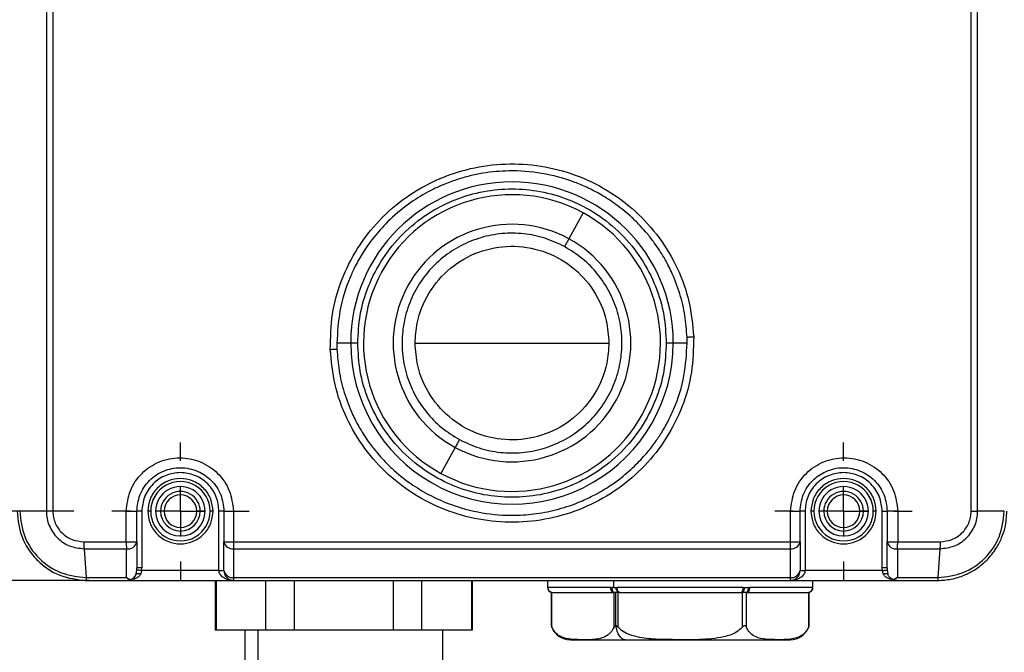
# Model space of a CAD drawing. Header units: millimetres. Extents: x 19 to 819, y 19 to 629.
# Tile 5 of 31: x 244 to 344, y 363 to 427. Entities that reach past the tile are written whole.
import ezdxf

# ---------------------------------------------------------------- set-up
doc = ezdxf.new("R2010")
doc.units = ezdxf.units.MM
doc.header["$LTSCALE"] = 3
doc.linetypes.add('CENTERX2', pattern=[20.32, 12.7, -2.54, 2.54, -2.54])
doc.layers.add('CENTER', color=40, linetype='CENTERX2')
doc.layers.add('DIMENSIONS', color=140, linetype='Continuous', lineweight=25)
doc.styles.add('SLDTEXTSTYLE0', font='TXT', dxfattribs={"width": 0.7})
doc.dimstyles.new('SLDDIMSTYLE0', dxfattribs={"dimtxt": 6.474023, "dimasz": 9.906, "dimexe": 0, "dimexo": 0.0625, "dimgap": 1.618506, "dimtad": 0, "dimtih": 1, "dimtoh": 1, "dimrnd": 1e-09, "dimzin": 12, "dimdsep": 46, "dimtxsty": 'SLDTEXTSTYLE0', "dimsah": 1, "dimcen": 0.09, "dimadec": 0, "dimazin": 3, "dimtfac": 1, "dimtofl": 0, "dimtmove": 0, "dimatfit": 3, "dimfxl": 0, "dimfrac": 2, "dimtolj": 1, "dimtzin": 12, "dimarcsym": 0})
doc.dimstyles.new('SLDDIMSTYLE1', dxfattribs={"dimtxt": 6.474023, "dimasz": 9.906, "dimexe": 0, "dimexo": 0.0625, "dimgap": 1.618506, "dimtad": 0, "dimtih": 1, "dimtoh": 1, "dimrnd": 1e-09, "dimzin": 4, "dimdsep": 46, "dimtxsty": 'SLDTEXTSTYLE0', "dimsah": 1, "dimcen": 0.09, "dimadec": 0, "dimazin": 1, "dimtfac": 1, "dimtofl": 0, "dimtmove": 0, "dimatfit": 3, "dimfxl": 0, "dimfrac": 2, "dimtolj": 1, "dimtzin": 12, "dimarcsym": 0})
doc.dimstyles.new('SLDDIMSTYLE2', dxfattribs={"dimtxt": 6.474023, "dimasz": 9.906, "dimexe": 0, "dimexo": 0.0625, "dimgap": 1.618506, "dimtad": 0, "dimtih": 1, "dimtoh": 1, "dimrnd": 1e-09, "dimzin": 4, "dimdsep": 46, "dimtxsty": 'SLDTEXTSTYLE0', "dimsah": 1, "dimcen": 0.09, "dimadec": 0, "dimazin": 1, "dimtfac": 1, "dimtmove": 0, "dimatfit": 0, "dimfxl": 0, "dimfrac": 2, "dimtolj": 1, "dimtzin": 12, "dimarcsym": 0})

# ---------------------------------------------------------------- blocks, each defined once
blk = doc.blocks.new('_D_4')
at = {"layer": 'DIMENSIONS'}
for p, q in [((251.38, 473.696), (86.376, 473.696)), ((95.901, 473.696), (95.901, 430.552)), ((86.282, 418.813), (84.108, 418.813)), ((84.108, 418.813), (84.108, 408.524)), ((105.52, 418.813), (107.694, 418.813)), ((107.694, 418.813), (107.694, 408.524)), ((84.108, 408.524), (86.282, 408.524)), ((107.694, 408.524), (105.52, 408.524)), ((95.901, 377.696), (95.901, 407.075)), ((249.906, 377.696), (86.376, 377.696))]:
    blk.add_line(p, q, dxfattribs=at)
for points in [[(95.901, 473.696), (94.377, 463.79), (97.425, 463.79)], [(95.901, 377.696), (97.425, 387.602), (94.377, 387.602)]]:
    blk.add_solid(points, dxfattribs=at)
at = {"layer": 'DIMENSIONS', "char_height": 6.35, "attachment_point": 1, "style": 'SLDTEXTSTYLE0'}
for s, insert in [('96.0', (86.282, 428.448)), ('3.78', (86.282, 416.71))]:
    blk.add_mtext(s, dxfattribs=dict(at, insert=insert))
blk = doc.blocks.new('_D_5')
at = {"layer": 'DIMENSIONS'}
for p, q in [((251.446, 480.696), (60.192, 480.696)), ((69.717, 480.696), (69.717, 457.183)), ((60.098, 445.445), (57.924, 445.445)), ((57.924, 445.445), (57.924, 435.155)), ((79.336, 445.445), (81.51, 445.445)), ((81.51, 445.445), (81.51, 435.155)), ((57.924, 435.155), (60.098, 435.155)), ((81.51, 435.155), (79.336, 435.155)), ((69.717, 370.696), (69.717, 433.706)), ((251.446, 370.696), (60.192, 370.696))]:
    blk.add_line(p, q, dxfattribs=at)
for points in [[(69.717, 480.696), (68.193, 470.79), (71.241, 470.79)], [(69.717, 370.696), (71.241, 380.602), (68.193, 380.602)]]:
    blk.add_solid(points, dxfattribs=at)
at = {"layer": 'DIMENSIONS', "char_height": 6.35, "attachment_point": 1, "style": 'SLDTEXTSTYLE0'}
for s, insert in [('110.0', (57.405, 455.08)), ('4.33', (60.098, 443.341))]:
    blk.add_mtext(s, dxfattribs=dict(at, insert=insert))
blk = doc.blocks.new('_D_8')
at = {"layer": 'DIMENSIONS'}
for p, q in [((314.674, 303.267), (312.5, 303.267)), ((312.5, 303.267), (312.5, 292.978)), ((333.912, 303.267), (336.086, 303.267)), ((336.086, 303.267), (336.086, 292.978)), ((274.156, 302.356), (255.106, 302.356)), ((280.156, 302.356), (308.876, 302.356)), ((312.5, 292.978), (314.674, 292.978)), ((336.086, 292.978), (333.912, 292.978))]:
    blk.add_line(p, q, dxfattribs=at)
for points in [[(274.156, 302.356), (264.25, 303.88), (264.25, 300.832)], [(280.156, 302.356), (290.062, 300.832), (290.062, 303.88)]]:
    blk.add_solid(points, dxfattribs=at)
at = {"layer": 'DIMENSIONS', "char_height": 6.35, "attachment_point": 1, "style": 'SLDTEXTSTYLE0'}
for s, insert in [('%%c', (312.479, 312.902)), ('6.0', (322.254, 312.902)), ('0.24', (314.674, 301.163))]:
    blk.add_mtext(s, dxfattribs=dict(at, insert=insert))
blk = doc.blocks.new('_D_9')
at = {"layer": 'DIMENSIONS'}
for p, q in [((290.613, 513.201), (29.163, 513.201)), ((38.688, 513.201), (38.688, 469.801)), ((29.069, 458.062), (26.895, 458.062)), ((26.895, 458.062), (26.895, 447.773)), ((48.307, 458.062), (50.481, 458.062)), ((50.481, 458.062), (50.481, 447.773)), ((26.895, 447.773), (29.069, 447.773)), ((50.481, 447.773), (48.307, 447.773)), ((38.688, 370.696), (38.688, 446.323)), ((251.446, 370.696), (29.163, 370.696))]:
    blk.add_line(p, q, dxfattribs=at)
for points in [[(38.688, 513.201), (37.164, 503.295), (40.212, 503.295)], [(38.688, 370.696), (40.212, 380.602), (37.164, 380.602)]]:
    blk.add_solid(points, dxfattribs=at)
at = {"layer": 'DIMENSIONS', "char_height": 6.35, "attachment_point": 1, "style": 'SLDTEXTSTYLE0'}
for s, insert in [('142.5', (26.376, 467.697)), ('5.61', (29.069, 455.958))]:
    blk.add_mtext(s, dxfattribs=dict(at, insert=insert))
blk = doc.blocks.new('SW_CENTERMARKSYMBOL_2')
at = {"layer": 'CENTER', "color": 0}
for p, q in [((0, 5.08), (0, 6.94)), ((0, 0), (0, 2.54)), ((-5.08, 0), (-6.94, 0)), ((0, 0), (-2.54, 0)), ((0, 0), (0, -2.54)), ((0, 0), (2.54, 0)), ((5.08, 0), (6.94, 0)), ((0, -5.08), (0, -6.94))]:
    blk.add_line(p, q, dxfattribs=at)
blk = doc.blocks.new('SW_CENTERMARKSYMBOL_3')
at = {"layer": 'CENTER', "color": 0}
for p, q in [((0, 5.08), (0, 6.94)), ((0, 0), (0, 2.54)), ((-5.08, 0), (-6.94, 0)), ((0, 0), (-2.54, 0)), ((0, 0), (0, -2.54)), ((0, 0), (2.54, 0)), ((5.08, 0), (6.94, 0)), ((0, -5.08), (0, -6.94))]:
    blk.add_line(p, q, dxfattribs=at)

msp = doc.modelspace()

# ---------------------------------------------------------------- linework, layer by layer
for p, q in [((247.115, 473.696), (247.115, 377.696)), ((247.772, 473.698), (247.772, 377.693)), ((340.54, 377.693), (340.54, 473.698)), ((341.196, 377.696), (341.196, 473.696)), ((301.331, 407.868), (299.899, 405.239)), ((311.846, 394.696), (311.836, 395.304)), ((277.863, 394.696), (276.465, 394.696)), ((276.465, 394.696), (276.476, 394.081)), ((278.57, 394.696), (277.863, 394.696)), ((284.37, 394.696), (294.156, 394.696)), ((294.156, 394.696), (303.942, 394.696)), ((310.449, 394.696), (309.742, 394.696)), ((311.846, 394.696), (310.449, 394.696)), ((288.412, 384.153), (286.98, 381.523)), ((247.115, 377.696), (244.421, 377.696)), ((255.19, 374.61), (255.19, 377.696)), ((255.19, 377.696), (256.256, 377.696)), ((256.256, 374.61), (256.256, 377.696)), ((256.756, 377.696), (256.256, 377.696)), ((256.756, 377.696), (256.756, 371.988)), ((257.656, 377.696), (257.356, 377.696)), ((258.656, 377.696), (258.156, 377.696)), ((259.006, 377.696), (258.656, 377.696)), ((262.656, 377.696), (262.306, 377.696)), ((263.156, 377.696), (262.656, 377.696)), ((263.956, 377.696), (263.656, 377.696)), ((264.556, 371.696), (264.556, 377.696)), ((265.056, 377.696), (264.556, 377.696)), ((265.056, 377.696), (265.056, 374.61)), ((265.056, 377.696), (266.009, 377.696)), ((266.009, 377.696), (266.009, 374.61)), ((322.303, 374.61), (322.303, 377.696)), ((322.303, 377.696), (323.256, 377.696)), ((323.256, 374.61), (323.256, 377.696)), ((323.756, 377.696), (323.256, 377.696)), ((323.756, 377.696), (323.756, 371.696)), ((324.656, 377.696), (324.356, 377.696)), ((325.656, 377.696), (325.156, 377.696)), ((326.006, 377.696), (325.656, 377.696)), ((329.656, 377.696), (329.306, 377.696)), ((330.156, 377.696), (329.656, 377.696)), ((330.956, 377.696), (330.656, 377.696)), ((331.556, 371.988), (331.556, 377.696)), ((331.556, 377.696), (332.056, 377.696)), ((333.121, 377.696), (332.056, 377.696)), ((332.056, 377.696), (332.056, 374.61)), ((333.121, 377.696), (333.121, 374.61)), ((343.89, 377.696), (341.196, 377.696)), ((250.902, 374.61), (255.19, 374.61)), ((255.19, 374.61), (256.256, 374.61)), ((256.256, 374.61), (256.256, 371.988)), ((265.056, 374.61), (266.009, 374.61)), ((265.056, 371.696), (265.056, 374.61)), ((266.009, 374.61), (322.303, 374.61)), ((322.303, 374.61), (323.256, 374.61)), ((323.256, 374.61), (323.256, 371.696)), ((332.056, 374.61), (333.121, 374.61)), ((332.056, 371.988), (332.056, 374.61)), ((333.121, 374.61), (337.41, 374.61)), ((250.923, 373.903), (255.21, 373.903)), ((250.923, 373.903), (251.135, 370.989)), ((266.022, 373.903), (322.289, 373.903)), ((266.022, 373.903), (266.022, 370.989)), ((322.289, 370.989), (322.289, 373.903)), ((333.102, 373.903), (337.388, 373.903)), ((333.102, 373.903), (333.102, 370.989)), ((337.388, 373.903), (337.177, 370.989)), ((256.203, 371.353), (256.246, 371.745)), ((256.246, 371.745), (256.256, 371.988)), ((256.756, 371.988), (256.256, 371.988)), ((256.741, 371.696), (256.67, 371.362)), ((256.741, 371.696), (256.756, 371.988)), ((264.556, 371.696), (256.741, 371.696)), ((264.556, 371.696), (265.056, 371.696)), ((323.256, 371.696), (323.756, 371.696)), ((331.57, 371.696), (323.756, 371.696)), ((332.056, 371.988), (331.556, 371.988)), ((331.57, 371.696), (331.556, 371.988)), ((331.642, 371.362), (331.57, 371.696)), ((332.056, 371.988), (332.065, 371.745)), ((332.065, 371.745), (332.108, 371.353)), ((251.011, 370.697), (251.156, 370.696)), ((251.135, 370.989), (255.209, 370.989)), ((251.156, 370.696), (255.256, 370.696)), ((255.209, 370.989), (255.617, 370.763)), ((255.617, 370.763), (255.256, 370.696)), ((255.256, 370.696), (266.056, 370.696)), ((264.156, 370.696), (264.156, 365.696)), ((264.264, 370.696), (264.264, 365.696)), ((266.022, 370.989), (322.289, 370.989)), ((266.056, 370.696), (322.256, 370.696)), ((269.264, 370.696), (269.264, 365.696)), ((272.156, 370.696), (272.156, 365.696)), ((282.156, 370.696), (282.156, 365.696)), ((285.048, 365.696), (285.048, 370.696)), ((290.048, 370.696), (290.048, 365.696)), ((290.156, 365.696), (290.156, 370.696)), ((297.756, 370.696), (297.756, 369.976)), ((304.456, 369.979), (304.456, 370.696)), ((322.256, 370.696), (333.056, 370.696)), ((324.556, 369.976), (324.556, 370.696)), ((333.102, 370.989), (332.695, 370.763)), ((333.056, 370.696), (332.695, 370.763)), ((333.056, 370.696), (337.156, 370.696)), ((333.102, 370.989), (337.177, 370.989)), ((297.758, 369.99), (297.756, 369.979)), ((297.758, 369.99), (297.761, 369.996)), ((304.13, 369.996), (297.761, 369.996)), ((298.127, 369.496), (298.127, 366.143)), ((298.194, 369.496), (298.261, 369.496)), ((298.194, 365.956), (298.194, 369.496)), ((298.261, 369.496), (304.392, 369.496)), ((304.13, 369.996), (304.265, 369.99)), ((304.456, 369.979), (304.265, 369.99)), ((304.392, 369.496), (304.459, 369.496)), ((304.456, 369.979), (304.649, 369.99)), ((304.459, 369.496), (304.459, 365.956)), ((304.642, 366.145), (304.642, 369.496)), ((304.649, 369.99), (304.787, 369.996)), ((317.524, 369.996), (304.787, 369.996)), ((304.892, 369.496), (305.025, 369.496)), ((304.892, 365.956), (304.892, 369.496)), ((305.025, 369.496), (317.287, 369.496)), ((317.287, 369.496), (317.42, 369.496)), ((317.42, 369.496), (317.42, 365.956)), ((317.524, 369.996), (317.663, 369.99)), ((317.853, 365.956), (317.853, 369.496)), ((317.853, 369.496), (317.92, 369.496)), ((317.92, 369.496), (324.051, 369.496)), ((318.047, 369.99), (318.182, 369.996)), ((324.55, 369.996), (318.182, 369.996)), ((324.051, 369.496), (324.117, 369.496)), ((324.117, 369.496), (324.117, 365.956)), ((324.184, 366.143), (324.184, 369.496)), ((324.55, 369.996), (324.554, 369.99)), ((324.556, 369.979), (324.554, 369.99)), ((264.156, 365.696), (264.264, 365.696)), ((264.264, 365.696), (269.264, 365.696)), ((267.156, 365.696), (267.156, 362.181)), ((268.496, 365.696), (268.496, 362.181)), ((269.264, 365.696), (272.156, 365.696)), ((272.156, 365.696), (282.156, 365.696)), ((282.156, 365.696), (285.048, 365.696)), ((285.048, 365.696), (290.048, 365.696)), ((287.156, 362.181), (287.156, 365.696)), ((290.048, 365.696), (290.156, 365.696)), ((305.603, 364.696), (322.217, 364.696))]:
    msp.add_line(p, q)
at = {"flags": 128}
for points in [[(299.899, 405.239), (299.866, 405.178), (299.825, 405.102), (299.777, 405.014), (299.723, 404.915), (299.664, 404.807), (299.601, 404.692), (299.536, 404.572), (299.469, 404.45)], [(311.836, 395.304), (311.905, 395.307), (311.981, 395.31), (312.061, 395.313), (312.146, 395.316), (312.234, 395.319), (312.325, 395.322), (312.417, 395.325), (312.511, 395.329)], [(275.8, 394.057), (275.894, 394.06), (275.987, 394.064), (276.078, 394.067), (276.166, 394.07), (276.251, 394.073), (276.331, 394.076), (276.407, 394.079), (276.476, 394.081)], [(288.842, 384.942), (288.776, 384.82), (288.711, 384.7), (288.648, 384.585), (288.589, 384.476), (288.535, 384.377), (288.487, 384.289), (288.446, 384.214), (288.412, 384.153)], [(255.203, 370.989), (255.203, 371.101), (255.21, 373.903)], [(256.741, 371.696), (256.65, 371.705), (256.562, 371.713), (256.48, 371.722), (256.407, 371.729), (256.345, 371.735), (256.297, 371.74), (256.264, 371.743), (256.246, 371.745)], [(331.57, 371.696), (331.661, 371.705), (331.749, 371.713), (331.831, 371.722), (331.904, 371.729), (331.966, 371.735), (332.015, 371.74), (332.048, 371.743), (332.065, 371.745)], [(304.392, 369.496), (304.341, 369.505), (304.292, 369.534), (304.246, 369.58), (304.206, 369.642), (304.174, 369.718), (304.15, 369.804), (304.135, 369.898), (304.13, 369.996)], [(305.025, 369.496), (304.979, 369.505), (304.934, 369.534), (304.893, 369.58), (304.857, 369.642), (304.827, 369.718), (304.805, 369.804), (304.792, 369.898), (304.787, 369.996)], [(317.287, 369.496), (317.333, 369.505), (317.378, 369.534), (317.419, 369.58), (317.455, 369.642), (317.484, 369.718), (317.506, 369.804), (317.52, 369.898), (317.524, 369.996)], [(317.92, 369.496), (317.971, 369.505), (318.02, 369.534), (318.065, 369.58), (318.105, 369.642), (318.138, 369.718), (318.162, 369.804), (318.177, 369.898), (318.182, 369.996)], [(305.603, 364.696), (305.442, 364.722), (305.286, 364.799), (305.137, 364.926), (305.001, 365.099), (304.88, 365.313), (304.779, 365.563), (304.698, 365.843), (304.642, 366.145)]]:
    msp.add_lwpolyline(points, dxfattribs=at)
for centre, radius, start, end in [((294.156, 394.696), 16.293, 0.00001, 179.99999), ((294.156, 394.696), 15, 61.42105, 241.42103), ((294.156, 394.696), 15, 241.42104, 61.42104), ((294.156, 394.696), 12.006, 61.42104, 241.42104), ((294.156, 394.696), 12.006, 241.42104, 61.42104), ((294.156, 394.696), 16.293, 179.99998, 0.00002), ((260.656, 377.696), 3, 359.99998, 180.00002), ((260.656, 377.696), 2.5, 359.99987, 180.00013), ((327.656, 377.696), 3, 359.99999, 180.00001), ((327.656, 377.696), 2.5, 359.99987, 180.00013), ((260.656, 377.696), 2, 359.99989, 180.00011), ((260.656, 377.696), 1.65, 0.00006, 179.99994), ((327.656, 377.696), 2, 359.99989, 180.00011), ((327.656, 377.696), 1.65, 0.00006, 179.99994), ((260.656, 377.696), 3, 179.99999, 0.00001), ((260.656, 377.696), 2.5, 180.00004, 359.99996), ((260.656, 377.696), 2, 180.00011, 359.99989), ((260.656, 377.696), 1.65, 180.00006, 359.99994), ((327.656, 377.696), 3, 179.99998, 0.00002), ((327.656, 377.696), 2.5, 180.00004, 359.99996), ((327.656, 377.696), 2, 180.00011, 359.99989), ((327.656, 377.696), 1.65, 180.00006, 359.99994), ((266.675, 374.567), 11.485, 179.78581, 183.3153), ((255.367, 374.797), 0.908, 260.00234, 348.1052), ((265.921, 374.779), 0.882, 191.02522, 276.60231), ((281.891, 374.567), 15.882, 179.84439, 182.39599), ((306.421, 374.567), 15.882, 357.60401, 0.15561), ((322.391, 374.779), 0.882, 263.39769, 348.97478), ((332.944, 374.797), 0.908, 191.8948, 279.99766), ((321.636, 374.567), 11.485, 356.6847, 0.21419), ((251.155, 377.695), 6.999, 223.75295, 240.05571), ((255.256, 371.696), 1, 291.17623, 336.29519), ((265.921, 371.864), 0.881, 191.02345, 276.59472), ((266.056, 371.696), 1, 180.0003, 269.99959), ((322.256, 371.696), 1, 270.00041, 359.9997), ((322.391, 371.864), 0.881, 263.40528, 348.97655), ((266.965, 370.948), 0.943, 177.54453, 195.52154), ((321.347, 370.948), 0.943, 344.47846, 2.45547), ((298.257, 369.992), 0.5, 180.13858, 262.73665), ((298.261, 369.996), 0.5, 179.98805, 269.98884), ((304.719, 369.883), 0.467, 166.69854, 236.10307), ((305.187, 369.948), 0.54, 175.45897, 236.83144), ((317.125, 369.948), 0.54, 303.16858, 4.54083), ((317.593, 369.883), 0.467, 303.89612, 13.30227), ((324.051, 369.996), 0.5, 270.01123, 0.01204), ((324.054, 369.992), 0.5, 277.26329, 359.86139), ((300.05, 366.696), 2, 196.05949, 200.81142), ((322.262, 366.696), 2, 338.55799, 343.9289), ((300.06, 366.7), 2.011, 200.81195, 201.32933), ((300.05, 366.696), 2, 201.33096, 270.00018), ((322.262, 366.696), 2, 269.9996, 338.20098), ((321.802, 366.877), 2.494, 338.25084, 338.53731)]:
    msp.add_arc(centre, radius, start, end)
for points, knots in [([(275.8, 394.057), (275.827, 395.251), (275.88, 397.644), (276.863, 401.117), (278.463, 404.335), (280.676, 407.17), (283.4, 409.521), (286.525, 411.3), (289.935, 412.443), (293.503, 412.914), (297.091, 412.694), (300.575, 411.791), (303.818, 410.237), (306.701, 408.083), (309.114, 405.41), (310.942, 402.313), (312.175, 398.911), (312.399, 396.525), (312.511, 395.329)], [0, 0, 0, 0, 0.062435, 0.125053, 0.187323, 0.249962, 0.312266, 0.374816, 0.437308, 0.499688, 0.56232, 0.624614, 0.687267, 0.749637, 0.812169, 0.874759, 0.93722, 1, 1, 1, 1]), ([(311.836, 395.304), (311.783, 396.028), (311.675, 397.51), (311.141, 399.732), (310.497, 401.43), (309.911, 402.624), (309.512, 403.352), (309.052, 404.099), (308.488, 404.917), (307.854, 405.727), (307.1, 406.577), (306.087, 407.583), (304.766, 408.668), (303.241, 409.664), (301.832, 410.401), (299.857, 411.235), (297.213, 411.951), (294.504, 412.152), (292.523, 412.045), (291.203, 411.876), (289.869, 411.602), (288.529, 411.218), (287.1, 410.684), (285.46, 409.898), (283.533, 408.691), (281.692, 407.13), (280.183, 405.432), (279.116, 403.91), (278.353, 402.56), (277.472, 400.649), (276.652, 398.062), (276.526, 395.791), (276.465, 394.696)], [0, 0, 0, 0, 0.039918, 0.08169, 0.12529, 0.139658, 0.154893, 0.170991, 0.187951, 0.20952, 0.227591, 0.250502, 0.288101, 0.321465, 0.350616, 0.375572, 0.439445, 0.500391, 0.524217, 0.548616, 0.573594, 0.599156, 0.625307, 0.657518, 0.699116, 0.750154, 0.78983, 0.823899, 0.852327, 0.875089, 0.939798, 1, 1, 1, 1]), ([(278.57, 394.696), (278.621, 395.646), (278.725, 397.605), (279.592, 400.509), (281.03, 403.303), (283.057, 405.795), (285.549, 407.82), (288.342, 409.267), (291.247, 410.102), (294.156, 410.369), (297.065, 410.102), (299.969, 409.267), (302.763, 407.82), (305.255, 405.795), (307.282, 403.303), (308.72, 400.509), (309.587, 397.605), (309.691, 395.646), (309.742, 394.696)], [0, 0, 0, 0, 0.058258, 0.120006, 0.18432, 0.25, 0.31568, 0.379994, 0.441742, 0.5, 0.558258, 0.620006, 0.68432, 0.75, 0.81568, 0.879994, 0.941742, 1, 1, 1, 1]), ([(299.469, 404.45), (298.811, 404.761), (297.495, 405.384), (295.337, 405.807), (293.149, 405.83), (290.995, 405.418), (288.964, 404.596), (287.133, 403.393), (285.571, 401.856), (284.339, 400.043), (283.484, 398.026), (283.04, 395.88), (283.022, 393.688), (283.433, 391.536), (284.255, 389.503), (285.461, 387.677), (286.987, 386.094), (288.224, 385.326), (288.842, 384.942)], [0, 0, 0, 0, 0.0625, 0.125, 0.1875, 0.25, 0.3125, 0.375, 0.4375, 0.5, 0.5625, 0.625, 0.6875, 0.75, 0.8125, 0.875, 0.9375, 1, 1, 1, 1]), ([(284.37, 394.696), (284.412, 395.374), (284.522, 397.148), (285.639, 399.869), (287.819, 402.399), (290.73, 404.062), (294.022, 404.668), (297.33, 404.15), (300.284, 402.566), (302.53, 400.096), (303.759, 397.324), (303.888, 395.461), (303.942, 394.696)], [0, 0, 0, 0, 0.066352, 0.1737, 0.281047, 0.388394, 0.495742, 0.603089, 0.710436, 0.817784, 0.925131, 1, 1, 1, 1]), ([(288.842, 384.942), (289.501, 384.63), (290.817, 384.007), (292.974, 383.584), (295.163, 383.561), (297.316, 383.973), (299.347, 384.795), (301.179, 385.999), (302.741, 387.536), (303.973, 389.348), (304.827, 391.366), (305.272, 393.512), (305.289, 395.703), (304.879, 397.856), (304.057, 399.888), (302.851, 401.714), (301.325, 403.298), (300.088, 404.066), (299.469, 404.45)], [0, 0, 0, 0, 0.0625, 0.125, 0.1875, 0.25, 0.3125, 0.375, 0.4374999, 0.5000001, 0.5625, 0.6249999, 0.6875, 0.75, 0.8125001, 0.8750001, 0.9375, 1, 1, 1, 1]), ([(312.511, 395.329), (312.484, 394.129), (312.43, 391.738), (311.444, 388.262), (309.844, 385.049), (307.628, 382.215), (304.906, 379.866), (301.782, 378.091), (298.372, 376.947), (294.811, 376.478), (291.22, 376.698), (287.741, 377.6), (284.497, 379.153), (281.614, 381.305), (279.203, 383.974), (277.372, 387.072), (276.138, 390.473), (275.913, 392.864), (275.8, 394.057)], [0, 0, 0, 0, 0.0627217, 0.1249984, 0.1875625, 0.2499963, 0.3123681, 0.3749545, 0.4372117, 0.4998489, 0.5621401, 0.6247167, 0.6871907, 0.7495801, 0.8122027, 0.874492, 0.9373643, 1, 1, 1, 1]), ([(276.476, 394.081), (276.529, 393.361), (276.636, 391.883), (277.17, 389.664), (277.812, 387.967), (278.396, 386.775), (278.793, 386.051), (279.251, 385.306), (279.83, 384.464), (280.48, 383.636), (281.239, 382.786), (282.322, 381.715), (283.825, 380.505), (285.766, 379.32), (288.156, 378.239), (291.076, 377.445), (294.073, 377.218), (296.659, 377.418), (298.888, 377.871), (300.602, 378.459), (301.814, 378.998), (302.555, 379.369), (303.322, 379.799), (304.208, 380.358), (305.377, 381.203), (306.66, 382.335), (307.792, 383.575), (308.633, 384.669), (309.333, 385.724), (309.964, 386.843), (310.828, 388.711), (311.657, 391.316), (311.784, 393.589), (311.846, 394.696)], [0, 0, 0, 0, 0.039749, 0.081472, 0.125144, 0.1394, 0.154549, 0.170589, 0.187516, 0.210816, 0.228511, 0.25022, 0.294635, 0.334406, 0.375142, 0.438768, 0.499933, 0.539691, 0.581318, 0.624838, 0.639141, 0.654355, 0.670481, 0.687521, 0.712016, 0.749851, 0.781514, 0.804352, 0.825775, 0.851203, 0.874992, 0.939129, 1, 1, 1, 1]), ([(309.742, 394.696), (309.691, 393.745), (309.587, 391.787), (308.72, 388.882), (307.282, 386.089), (305.255, 383.597), (302.763, 381.572), (299.969, 380.125), (297.065, 379.29), (294.156, 379.023), (291.247, 379.29), (288.342, 380.125), (285.549, 381.572), (283.057, 383.597), (281.03, 386.089), (279.592, 388.882), (278.725, 391.787), (278.621, 393.745), (278.57, 394.696)], [0, 0, 0, 0, 0.058258, 0.120006, 0.18432, 0.25, 0.31568, 0.379994, 0.441742, 0.5, 0.558258, 0.620006, 0.68432, 0.75, 0.81568, 0.879994, 0.941742, 1, 1, 1, 1]), ([(303.942, 394.696), (303.899, 394.018), (303.789, 392.244), (302.672, 389.522), (300.492, 386.993), (297.582, 385.33), (294.289, 384.724), (290.982, 385.241), (288.028, 386.826), (285.782, 389.296), (284.553, 392.068), (284.423, 393.931), (284.37, 394.696)], [0, 0, 0, 0, 0.066353, 0.1737, 0.281047, 0.388394, 0.495742, 0.603089, 0.710436, 0.817783, 0.925131, 1, 1, 1, 1]), ([(255.19, 377.696), (255.272, 378.404), (255.435, 379.819), (256.688, 381.616), (258.474, 382.814), (260.595, 383.236), (262.718, 382.817), (264.508, 381.62), (265.763, 379.822), (265.927, 378.405), (266.009, 377.696)], [0, 0, 0, 0, 0.125141, 0.250108, 0.374944, 0.499741, 0.624606, 0.749632, 0.874752, 1, 1, 1, 1]), ([(322.303, 377.696), (322.385, 378.404), (322.548, 379.82), (323.801, 381.617), (325.588, 382.815), (327.71, 383.236), (329.832, 382.817), (331.621, 381.619), (332.876, 379.821), (333.039, 378.405), (333.121, 377.696)], [0, 0, 0, 0, 0.125147, 0.250146, 0.375028, 0.499849, 0.624694, 0.749673, 0.87476, 1, 1, 1, 1]), ([(256.256, 377.696), (256.315, 378.25), (256.405, 379.1), (256.954, 380.126), (257.691, 381.04), (258.928, 381.867), (260.392, 382.157), (261.569, 382.032), (262.669, 381.678), (263.861, 380.862), (264.86, 379.419), (264.991, 378.265), (265.056, 377.696)], [0, 0, 0, 0, 0.120141, 0.18411, 0.250498, 0.375132, 0.499704, 0.567438, 0.631801, 0.749895, 0.876596, 1, 1, 1, 1]), ([(323.256, 377.696), (323.32, 378.265), (323.451, 379.417), (324.435, 380.839), (325.602, 381.654), (326.695, 382.024), (327.897, 382.161), (329.379, 381.869), (330.619, 381.042), (331.356, 380.128), (331.906, 379.102), (331.997, 378.251), (332.056, 377.696)], [0, 0, 0, 0, 0.123289, 0.249869, 0.36275, 0.428354, 0.499912, 0.624527, 0.749297, 0.815745, 0.879768, 1, 1, 1, 1]), ([(264.556, 377.696), (264.504, 378.186), (264.424, 378.941), (263.937, 379.849), (263.434, 380.473), (262.809, 380.98), (261.901, 381.451), (260.656, 381.69), (259.41, 381.451), (258.503, 380.98), (257.878, 380.473), (257.374, 379.849), (256.888, 378.941), (256.808, 378.186), (256.756, 377.696)], [0, 0, 0, 0, 0.119728, 0.184181, 0.25, 0.31582, 0.380272, 0.5, 0.619728, 0.68418, 0.75, 0.815819, 0.880272, 1, 1, 1, 1]), ([(263.956, 377.696), (263.911, 378.111), (263.843, 378.751), (263.432, 379.521), (263.006, 380.045), (262.481, 380.474), (261.712, 380.872), (260.656, 381.076), (259.6, 380.872), (258.831, 380.474), (258.306, 380.045), (257.88, 379.521), (257.469, 378.752), (257.4, 378.111), (257.356, 377.696)], [0, 0, 0, 0, 0.119721, 0.184835, 0.25, 0.315113, 0.380279, 0.5, 0.619721, 0.684835, 0.75, 0.815113, 0.880279, 1, 1, 1, 1]), ([(331.556, 377.696), (331.504, 378.186), (331.424, 378.941), (330.937, 379.849), (330.434, 380.473), (329.809, 380.98), (328.901, 381.451), (327.656, 381.69), (326.41, 381.451), (325.503, 380.98), (324.878, 380.473), (324.374, 379.849), (323.888, 378.941), (323.808, 378.186), (323.756, 377.696)], [0, 0, 0, 0, 0.119728, 0.184181, 0.25, 0.31582, 0.380272, 0.5, 0.619728, 0.68418, 0.75, 0.815819, 0.880272, 1, 1, 1, 1]), ([(330.956, 377.696), (330.911, 378.111), (330.843, 378.751), (330.432, 379.521), (330.006, 380.045), (329.481, 380.474), (328.712, 380.872), (327.656, 381.076), (326.6, 380.872), (325.831, 380.474), (325.306, 380.045), (324.88, 379.521), (324.469, 378.752), (324.4, 378.111), (324.356, 377.696)], [0, 0, 0, 0, 0.119721, 0.184835, 0.25, 0.315114, 0.380279, 0.5, 0.619721, 0.684835, 0.75, 0.815113, 0.880279, 1, 1, 1, 1]), ([(244.156, 377.696), (244.258, 376.779), (244.43, 375.243), (245.392, 373.645), (246.592, 372.278), (248.406, 371.009), (250.238, 370.8), (251.156, 370.696)], [0, 0, 0, 0, 0.249713, 0.418603, 0.500314, 0.749798, 1, 1, 1, 1]), ([(244.421, 377.696), (244.522, 376.817), (244.724, 375.059), (246.275, 372.843), (248.493, 371.291), (250.253, 371.09), (251.135, 370.989)], [0, 0, 0, 0, 0.249907, 0.49971, 0.749417, 1, 1, 1, 1]), ([(247.115, 377.696), (247.13, 377.446), (247.159, 376.948), (247.463, 375.995), (248.162, 374.949), (249.431, 374.077), (250.424, 373.961), (250.923, 373.903)], [0, 0, 0, 0, 0.126063, 0.251355, 0.500502, 0.749329, 1, 1, 1, 1]), ([(247.772, 377.693), (247.711, 377.694), (247.591, 377.694), (247.419, 377.695), (247.261, 377.695), (247.162, 377.696), (247.115, 377.696)], [0, 0, 0, 0, 0.279806, 0.545773, 0.788646, 1, 1, 1, 1]), ([(247.772, 377.693), (247.783, 377.491), (247.806, 377.084), (248.06, 376.305), (248.636, 375.447), (249.682, 374.743), (250.495, 374.655), (250.902, 374.61)], [0, 0, 0, 0, 0.124513, 0.251244, 0.500867, 0.750065, 1, 1, 1, 1]), ([(257.356, 377.696), (257.4, 377.281), (257.469, 376.64), (257.879, 375.871), (258.306, 375.347), (258.831, 374.917), (259.6, 374.52), (260.656, 374.316), (261.711, 374.519), (262.481, 374.917), (263.006, 375.346), (263.432, 375.871), (263.843, 376.64), (263.911, 377.281), (263.956, 377.696)], [0, 0, 0, 0, 0.119722, 0.184835, 0.25, 0.315113, 0.380278, 0.5, 0.619721, 0.684835, 0.75, 0.815113, 0.880278, 1, 1, 1, 1]), ([(324.356, 377.696), (324.4, 377.281), (324.469, 376.64), (324.879, 375.871), (325.306, 375.347), (325.831, 374.917), (326.6, 374.52), (327.656, 374.316), (328.711, 374.519), (329.481, 374.917), (330.006, 375.346), (330.432, 375.871), (330.843, 376.64), (330.911, 377.281), (330.956, 377.696)], [0, 0, 0, 0, 0.119722, 0.184835, 0.25, 0.315113, 0.380279, 0.5, 0.619722, 0.684835, 0.75, 0.815113, 0.880278, 1, 1, 1, 1]), ([(337.156, 370.696), (337.617, 370.722), (338.533, 370.774), (339.774, 371.167), (340.999, 371.79), (342.133, 372.688), (343.05, 373.835), (343.636, 374.974), (344.057, 376.225), (344.119, 377.143), (344.156, 377.696)], [0, 0, 0, 0, 0.1257161, 0.2501727, 0.3521415, 0.5003492, 0.6416207, 0.7498613, 0.8492705, 1, 1, 1, 1]), ([(337.177, 370.989), (338.057, 371.089), (339.816, 371.29), (342.034, 372.84), (343.587, 375.057), (343.789, 376.815), (343.89, 377.696)], [0, 0, 0, 0, 0.250006, 0.500208, 0.749693, 1, 1, 1, 1]), ([(337.388, 373.903), (337.886, 373.961), (338.879, 374.078), (340.148, 374.947), (340.848, 375.992), (341.153, 376.945), (341.182, 377.445), (341.196, 377.696)], [0, 0, 0, 0, 0.250093, 0.49922, 0.748065, 0.873264, 1, 1, 1, 1]), ([(337.41, 374.61), (337.816, 374.655), (338.628, 374.744), (339.673, 375.446), (340.251, 376.301), (340.504, 377.08), (340.528, 377.488), (340.54, 377.693)], [0, 0, 0, 0, 0.2493935, 0.4988257, 0.7482319, 0.8737041, 1, 1, 1, 1]), ([(340.54, 377.693), (340.601, 377.693), (340.72, 377.694), (340.893, 377.695), (341.051, 377.695), (341.15, 377.696), (341.196, 377.696)], [0, 0, 0, 0, 0.279806, 0.545773, 0.788646, 1, 1, 1, 1]), ([(250.902, 374.61), (250.902, 374.545), (250.903, 374.417), (250.907, 374.232), (250.913, 374.061), (250.92, 373.953), (250.923, 373.903)], [0, 0, 0, 0, 0.27573, 0.540924, 0.785453, 1, 1, 1, 1]), ([(337.41, 374.61), (337.409, 374.545), (337.409, 374.417), (337.405, 374.232), (337.399, 374.061), (337.392, 373.953), (337.388, 373.903)], [0, 0, 0, 0, 0.275737, 0.540927, 0.78545, 1, 1, 1, 1]), ([(256.67, 371.362), (256.605, 371.271), (256.462, 371.07), (256.106, 370.837), (255.807, 370.799), (255.644, 370.778)], [0, 0, 0, 0, 0.271332, 0.602551, 1, 1, 1, 1]), ([(256.171, 371.294), (256.176, 371.304), (256.184, 371.321), (256.193, 371.341), (256.201, 371.35), (256.203, 371.353)], [0, 0, 0, 0, 0.48144, 0.823269, 1, 1, 1, 1]), ([(256.203, 371.353), (256.226, 371.365), (256.28, 371.395), (256.354, 371.397), (256.42, 371.397), (256.479, 371.393), (256.566, 371.383), (256.632, 371.37), (256.67, 371.362)], [0, 0, 0, 0, 0.157584, 0.38464, 0.45133, 0.574261, 0.758845, 1, 1, 1, 1]), ([(266.056, 370.696), (265.87, 370.709), (265.499, 370.735), (265.069, 370.92), (264.799, 371.137), (264.659, 371.316), (264.572, 371.504), (264.561, 371.633), (264.556, 371.696)], [0, 0, 0, 0, 0.281539, 0.562344, 0.691198, 0.804566, 0.904849, 1, 1, 1, 1]), ([(323.756, 371.696), (323.751, 371.633), (323.74, 371.504), (323.653, 371.316), (323.512, 371.137), (323.242, 370.92), (322.813, 370.735), (322.442, 370.709), (322.256, 370.696)], [0, 0, 0, 0, 0.095147, 0.195434, 0.308787, 0.437655, 0.718461, 1, 1, 1, 1]), ([(331.642, 371.362), (331.679, 371.37), (331.746, 371.383), (331.832, 371.393), (331.892, 371.397), (331.958, 371.397), (332.032, 371.395), (332.086, 371.365), (332.108, 371.353)], [0, 0, 0, 0, 0.241181, 0.425762, 0.548685, 0.615359, 0.842438, 1, 1, 1, 1]), ([(332.671, 370.777), (332.507, 370.798), (332.206, 370.836), (331.85, 371.07), (331.706, 371.271), (331.642, 371.362)], [0, 0, 0, 0, 0.399292, 0.729492, 1, 1, 1, 1]), ([(332.108, 371.353), (332.111, 371.35), (332.119, 371.34), (332.129, 371.319), (332.136, 371.303), (332.14, 371.294)], [0, 0, 0, 0, 0.1968212, 0.5579681, 1, 1, 1, 1]), ([(332.695, 370.763), (332.595, 370.813), (332.4, 370.912), (332.226, 371.119), (332.16, 371.254), (332.14, 371.294)], [0, 0, 0, 0, 0.421699, 0.831966, 1, 1, 1, 1]), ([(251.135, 370.989), (251.136, 370.939), (251.139, 370.859), (251.142, 370.76), (251.152, 370.713), (251.156, 370.696)], [0, 0, 0, 0, 0.512654, 0.816571, 1, 1, 1, 1]), ([(337.177, 370.989), (337.176, 370.947), (337.175, 370.875), (337.168, 370.784), (337.167, 370.727), (337.158, 370.702), (337.156, 370.696)], [0, 0, 0, 0, 0.422194, 0.7363352, 0.930729, 1, 1, 1, 1]), ([(297.756, 369.979), (297.761, 369.926), (297.771, 369.815), (297.854, 369.667), (297.977, 369.55), (298.081, 369.513), (298.131, 369.495)], [0, 0, 0, 0, 0.2433448, 0.5003564, 0.7571782, 1, 1, 1, 1]), ([(298.194, 369.496), (298.178, 369.496), (298.157, 369.496), (298.136, 369.496), (298.132, 369.496)], [0, 0, 0, 0, 0.777625, 1, 1, 1, 1]), ([(304.642, 369.496), (304.598, 369.496), (304.537, 369.496), (304.476, 369.496), (304.459, 369.496)], [0, 0, 0, 0, 0.70616, 1, 1, 1, 1]), ([(304.892, 369.496), (304.85, 369.496), (304.767, 369.496), (304.683, 369.496), (304.642, 369.496)], [0, 0, 0, 0, 0.499998, 1, 1, 1, 1]), ([(317.853, 369.496), (317.828, 369.496), (317.757, 369.496), (317.632, 369.496), (317.514, 369.496), (317.44, 369.496), (317.42, 369.496)], [0, 0, 0, 0, 0.17606, 0.49027, 0.861932, 1, 1, 1, 1]), ([(317.663, 369.99), (317.727, 369.985), (317.855, 369.973), (317.983, 369.985), (318.047, 369.99)], [0, 0, 0, 0, 0.502383, 1, 1, 1, 1]), ([(324.18, 369.496), (324.181, 369.496), (324.197, 369.496), (324.141, 369.496), (324.124, 369.496), (324.117, 369.496)], [0, 0, 0, 0, 0.0463473, 0.6123047, 1, 1, 1, 1]), ([(324.18, 369.495), (324.231, 369.513), (324.335, 369.55), (324.458, 369.667), (324.541, 369.815), (324.551, 369.926), (324.556, 369.979)], [0, 0, 0, 0, 0.242822, 0.499645, 0.756655, 1, 1, 1, 1]), ([(298.128, 366.143), (298.128, 366.143), (298.126, 366.148), (298.138, 366.108), (298.15, 366.074), (298.175, 366.007), (298.194, 365.956)], [0, 0, 0, 0, 0.004649, 0.070738, 0.296346, 1, 1, 1, 1]), ([(304.459, 365.956), (304.478, 365.998), (304.506, 366.059), (304.564, 366.119), (304.607, 366.142), (304.632, 366.144), (304.642, 366.145)], [0, 0, 0, 0, 0.495576, 0.720781, 0.901569, 1, 1, 1, 1]), ([(304.642, 366.145), (304.66, 366.142), (304.703, 366.136), (304.792, 366.071), (304.85, 366.004), (304.892, 365.956)], [0, 0, 0, 0, 0.168276, 0.40642, 1, 1, 1, 1]), ([(317.42, 365.956), (317.456, 365.998), (317.507, 366.057), (317.583, 366.118), (317.636, 366.143), (317.684, 366.147), (317.733, 366.13), (317.8, 366.07), (317.831, 366.003), (317.853, 365.956)], [0, 0, 0, 0, 0.27406, 0.3935, 0.489347, 0.561362, 0.630092, 0.743603, 1, 1, 1, 1]), ([(324.117, 365.956), (324.133, 365.996), (324.154, 366.049), (324.174, 366.112), (324.181, 366.134), (324.184, 366.143), (324.184, 366.143)], [0, 0, 0, 0, 0.643564, 0.871415, 0.990965, 1, 1, 1, 1]), ([(304.459, 365.956), (304.367, 365.781), (304.155, 365.377), (303.4, 364.872), (302.303, 364.669), (301.147, 364.718), (300.088, 364.719), (299.236, 364.906), (298.617, 365.295), (298.325, 365.666), (298.222, 365.894), (298.194, 365.956)], [0, 0, 0, 0, 0.081538, 0.188317, 0.364538, 0.538274, 0.671445, 0.807127, 0.895526, 0.971753, 1, 1, 1, 1]), ([(317.42, 365.956), (317.222, 365.777), (316.695, 365.301), (315.18, 364.868), (313.098, 364.668), (310.797, 364.718), (308.695, 364.72), (307.049, 364.893), (305.824, 365.26), (305.185, 365.634), (304.949, 365.893), (304.892, 365.956)], [0, 0, 0, 0, 0.060661, 0.161523, 0.351281, 0.542142, 0.68834, 0.833955, 0.919532, 0.980623, 1, 1, 1, 1]), ([(324.117, 365.956), (324.025, 365.781), (323.813, 365.378), (323.063, 364.868), (321.961, 364.709), (320.81, 364.706), (319.75, 364.735), (318.895, 364.902), (318.276, 365.295), (317.984, 365.666), (317.881, 365.894), (317.853, 365.956)], [0, 0, 0, 0, 0.081607, 0.188477, 0.363356, 0.538111, 0.670704, 0.806963, 0.895438, 0.971729, 1, 1, 1, 1]), ([(300.095, 364.696), (300.085, 364.696), (299.945, 364.696), (300.818, 364.696), (301.249, 364.696), (302.597, 364.696), (303.985, 364.696), (305.045, 364.696), (305.603, 364.696)], [0, 0, 0, 0, 0.00503, 0.069979, 0.216751, 0.433767, 0.702112, 1, 1, 1, 1])]:
    msp.add_open_spline(points, degree=3, knots=knots)

# ---------------------------------------------------------------- block references
at = {"layer": 'CENTER'}
for name, p in [('SW_CENTERMARKSYMBOL_2', (260.656, 377.696)), ('SW_CENTERMARKSYMBOL_3', (327.656, 377.696))]:
    msp.add_blockref(name, p, dxfattribs=at)

# ---------------------------------------------------------------- dimensions: what is measured, and where the dimension line sits
at = {"layer": 'DIMENSIONS'}
for base, p1, p2, dimstyle, picture, middle in [((38.6877, 513.2006), (255.2558, 370.6958), (294.423, 513.2006), 'SLDDIMSTYLE0', '_D_9', (38.6877, 458.0621)), ((69.717, 480.696), (255.256, 370.696), (255.256, 480.696), 'SLDDIMSTYLE1', '_D_5', (69.717, 445.445)), ((95.901, 377.696), (255.19, 473.696), (253.716, 377.696), 'SLDDIMSTYLE1', '_D_4', (95.901, 418.813))]:
    dim = msp.add_linear_dim(base=base, p1=p1, p2=p2, angle=90, dimstyle=dimstyle, dxfattribs=at)
    dim.commit()
    dim.dimension.update_dxf_attribs({"geometry": picture, "text_midpoint": middle, "dimtype": 160})
dim = msp.add_linear_dim(base=(280.156, 302.356), p1=(274.156, 379.696), p2=(280.156, 379.696), text='%%c<>', dimstyle='SLDDIMSTYLE2', dxfattribs=at)
dim.commit()
dim.dimension.update_dxf_attribs({"geometry": '_D_8', "text_midpoint": (324.293, 302.356), "dimtype": 160})

doc.saveas('drawing.dxf')
